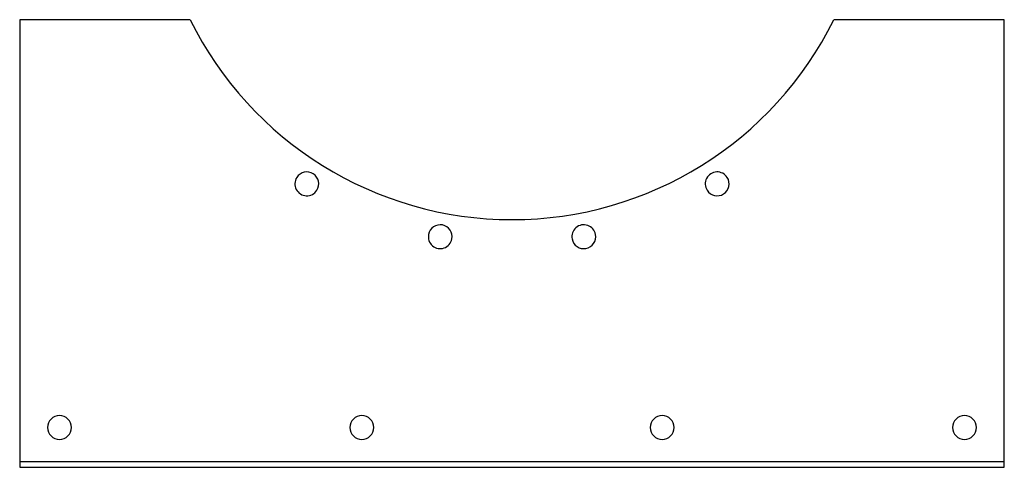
# Model space of a CAD drawing. Header units: millimetres. Extents: x -248 to 248, y -112 to 113.
import ezdxf

# ---------------------------------------------------------------- set-up
doc = ezdxf.new("R2010")
doc.units = ezdxf.units.MM
doc.layers.add('HIDDEN', color=7, linetype='Continuous')
doc.layers.add('THICK', color=7, linetype='Continuous')

msp = doc.modelspace()

# ---------------------------------------------------------------- linework, layer by layer
at = {"layer": 'HIDDEN'}
for p, q in [((-247.5, 112.5), (-247.5, 112.5)), ((-161.8, 112.5), (-161.8, 112.5)), ((161.8, 112.5), (161.8, 112.5)), ((247.5, 112.5), (247.5, 112.5)), ((-247.5, -109.5), (247.5, -109.5)), ((-247.5, -109.5), (-247.5, -109.5)), ((-247.5, -112.5), (-247.5, -112.5)), ((247.5, -109.5), (247.5, -109.5)), ((247.5, -112.5), (247.5, -112.5))]:
    msp.add_line(p, q, dxfattribs=at)
at = {"layer": 'THICK'}
for p, q in [((-161.8, 112.5), (-247.5, 112.5)), ((-247.5, 112.5), (-247.5, -112.5)), ((247.5, 112.5), (161.8, 112.5)), ((247.5, -112.5), (247.5, 112.5)), ((-247.5, -112.5), (247.5, -112.5))]:
    msp.add_line(p, q, dxfattribs=at)
for centre, radius, start, end in [((0, 192.5), 180.5, 206.3091, 333.6909), ((-103.15, 29.97), 6, 327.6, 147.6), ((103.15, 29.97), 6, 32.4, 212.4), ((-103.15, 29.97), 6, 147.6, 327.6), ((103.15, 29.97), 6, 212.4, 32.4), ((-36.07, 3.41), 6, 349.2, 169.2), ((36.07, 3.41), 6, 10.8, 190.8), ((-36.07, 3.41), 6, 169.2, 349.2), ((36.07, 3.41), 6, 190.8, 10.8), ((-227.5, -92.5), 6, 0, 180), ((-75.5, -92.5), 6, 0, 180), ((75.5, -92.5), 6, 0, 180), ((227.5, -92.5), 6, 0, 180), ((-227.5, -92.5), 6, 180, 0), ((-75.5, -92.5), 6, 180, 0), ((75.5, -92.5), 6, 180, 0), ((227.5, -92.5), 6, 180, 0)]:
    msp.add_arc(centre, radius, start, end, dxfattribs=at)

doc.saveas('drawing.dxf')
